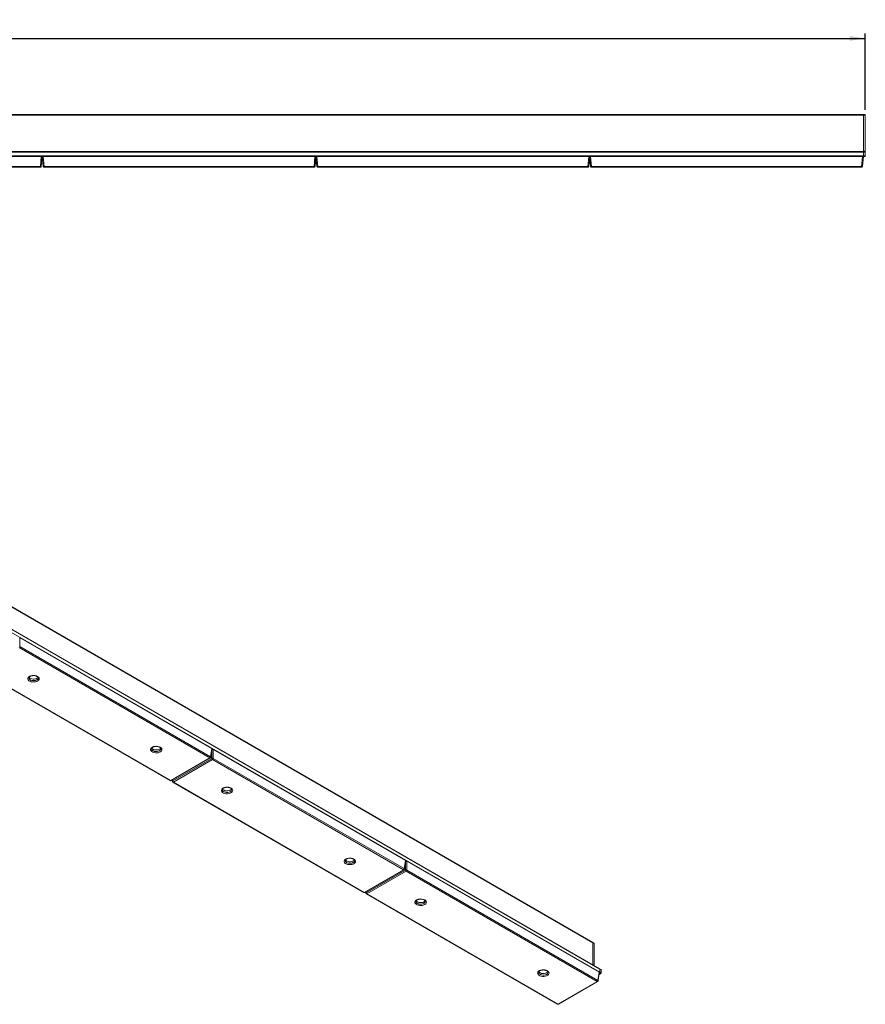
# Model space of a CAD drawing. Header units: millimetres. Extents: x 17 to 410, y 79 to 285.
# Tile 3 of 3: x 233 to 410, y 79 to 285. Entities that reach past the tile are written whole.
import ezdxf

# ---------------------------------------------------------------- set-up
doc = ezdxf.new("R2010")
doc.units = ezdxf.units.MM
doc.layers.add('SLD-0', color=179, linetype='Continuous')
doc.styles.add('SLDTEXTSTYLE0', font='TXT', dxfattribs={"width": 0.75})
doc.dimstyles.new('SLDDIMSTYLE1', dxfattribs={"dimtxt": 3, "dimasz": 3.302, "dimexe": 0, "dimexo": 0.0625, "dimgap": 0.75, "dimtad": 1, "dimdec": 1, "dimlfac": 5, "dimrnd": 1e-09, "dimzin": 12, "dimdsep": 46, "dimtxsty": 'SLDTEXTSTYLE0', "dimsah": 1, "dimcen": 0.09, "dimadec": 0, "dimazin": 3, "dimtfac": 1, "dimtdec": 1, "dimtofl": 0, "dimtmove": 0, "dimatfit": 3, "dimfxl": 1, "dimfrac": 2, "dimtolj": 1, "dimtzin": 12, "dimarcsym": 0})

# ---------------------------------------------------------------- blocks, each defined once
blk = doc.blocks.new('_D_3')
at = {"layer": 'SLD-0'}
for p, q in [((65.27, 266.03), (65.27, 282)), ((65.27, 281), (410.47, 281)), ((410.47, 266.03), (410.47, 282))]:
    blk.add_line(p, q, dxfattribs=at)
for points in [[(65.27, 281), (68.57, 280.5), (68.57, 281.51)], [(410.47, 281), (407.17, 281.51), (407.17, 280.5)]]:
    blk.add_solid(points, dxfattribs=at)
at = {"layer": 'SLD-0', "insert": (223.53, 284.87), "char_height": 3, "attachment_point": 1, "style": 'SLDTEXTSTYLE0'}
blk.add_mtext('1726', dxfattribs=at)

msp = doc.modelspace()

# ---------------------------------------------------------------- linework, layer by layer
at = {"color": 7, "linetype": 'Continuous', "lineweight": 15}
for p, q in [((65.67, 265.034), (410.07, 265.034)), ((65.67, 264.934), (410.07, 264.934)), ((410.07, 265.034), (410.47, 265.034)), ((410.07, 264.934), (410.07, 265.034)), ((410.47, 264.934), (410.07, 264.934)), ((410.07, 264.934), (410.07, 257.334)), ((410.47, 265.034), (410.47, 264.934)), ((410.47, 264.934), (410.47, 257.334)), ((65.67, 257.274), (410.07, 257.274)), ((410.07, 257.174), (65.67, 257.174)), ((65.67, 256.374), (410.07, 256.374)), ((237.67, 256.274), (180.669, 256.274)), ((237.485, 254.156), (237.67, 256.274)), ((237.67, 256.274), (237.843, 256.274)), ((237.87, 256.274), (237.684, 254.156)), ((237.896, 256.274), (237.843, 256.274)), ((238.055, 254.156), (237.87, 256.274)), ((237.896, 256.274), (238.069, 256.274)), ((238.069, 256.274), (238.254, 254.156)), ((295.07, 256.274), (238.069, 256.274)), ((294.885, 254.156), (295.07, 256.274)), ((295.07, 256.274), (295.243, 256.274)), ((295.27, 256.274), (295.084, 254.156)), ((295.469, 256.274), (295.243, 256.274)), ((295.455, 254.156), (295.27, 256.274)), ((295.469, 256.274), (295.654, 254.156)), ((352.47, 256.274), (295.469, 256.274)), ((352.285, 254.156), (352.47, 256.274)), ((352.47, 256.274), (352.643, 256.274)), ((352.67, 256.274), (352.484, 254.156)), ((352.696, 256.274), (352.643, 256.274)), ((352.855, 254.156), (352.67, 256.274)), ((352.696, 256.274), (352.869, 256.274)), ((352.869, 256.274), (353.054, 254.156)), ((409.87, 256.274), (352.869, 256.274)), ((409.685, 254.156), (409.87, 256.274)), ((409.87, 256.274), (410.043, 256.274)), ((410.07, 256.274), (409.884, 254.156)), ((410.07, 256.274), (410.043, 256.274)), ((410.07, 257.334), (410.47, 257.334)), ((410.07, 257.274), (410.07, 257.334)), ((410.07, 257.274), (410.47, 257.274)), ((410.07, 257.174), (410.07, 257.274)), ((410.47, 257.174), (410.07, 257.174)), ((410.07, 257.174), (410.07, 256.374)), ((410.07, 256.274), (410.07, 256.374)), ((410.07, 256.374), (410.47, 256.374)), ((410.47, 256.274), (410.07, 256.274)), ((410.47, 257.334), (410.47, 257.274)), ((410.47, 257.274), (410.47, 257.174)), ((410.47, 257.174), (410.47, 256.374)), ((410.47, 256.374), (410.47, 256.274)), ((180.854, 254.156), (237.485, 254.156)), ((237.485, 253.974), (180.854, 253.974)), ((237.485, 253.974), (237.485, 254.156)), ((238.254, 254.156), (294.885, 254.156)), ((238.254, 254.156), (238.254, 253.974)), ((294.885, 253.974), (238.254, 253.974)), ((294.885, 253.974), (294.885, 254.156)), ((295.654, 254.156), (352.285, 254.156)), ((295.654, 254.156), (295.654, 253.974)), ((352.285, 253.974), (295.654, 253.974)), ((352.285, 253.974), (352.285, 254.156)), ((353.054, 254.156), (409.685, 254.156)), ((353.054, 254.156), (353.054, 253.974)), ((409.685, 253.974), (353.054, 253.974)), ((409.685, 253.974), (409.685, 254.156)), ((353.336, 91.482), (109.809, 232.067)), ((353.357, 91.436), (109.83, 232.022)), ((354.751, 85.962), (111.223, 226.548)), ((354.771, 85.916), (111.244, 226.502)), ((111.244, 225.849), (354.771, 85.263)), ((233.148, 155.393), (233.148, 153.513)), ((273.455, 132.125), (233.148, 155.393)), ((273.052, 130.165), (233.008, 153.282)), ((233.148, 153.513), (273.193, 130.396)), ((224.683, 148.524), (264.727, 125.407)), ((224.783, 148.534), (264.827, 125.417)), ((237.048, 146.942), (237.048, 146.954)), ((273.193, 130.396), (273.455, 132.125)), ((262.787, 132.084), (262.787, 132.096)), ((264.827, 125.417), (273.052, 130.165)), ((264.927, 125.407), (273.152, 130.155)), ((265.23, 125.334), (273.455, 130.082)), ((273.249, 130.299), (273.512, 132.033)), ((273.736, 131.962), (273.736, 130.082)), ((314.043, 108.694), (273.736, 131.962)), ((273.736, 130.082), (313.781, 106.965)), ((273.595, 129.851), (265.371, 125.103)), ((313.64, 106.734), (273.595, 129.851)), ((265.13, 125.524), (265.173, 125.237)), ((265.271, 125.094), (305.315, 101.977)), ((265.371, 125.103), (305.415, 101.986)), ((277.636, 123.511), (277.636, 123.523)), ((303.375, 108.653), (303.374, 108.665)), ((313.781, 106.965), (314.043, 108.694)), ((313.837, 106.868), (314.1, 108.602)), ((314.324, 108.531), (314.324, 106.651)), ((354.63, 85.263), (314.324, 108.531)), ((305.415, 101.986), (313.64, 106.734)), ((305.515, 101.977), (313.74, 106.724)), ((305.818, 101.903), (314.043, 106.651)), ((314.183, 106.42), (305.959, 101.673)), ((354.228, 83.303), (314.183, 106.42)), ((314.324, 106.651), (354.368, 83.534)), ((305.718, 102.093), (305.761, 101.806)), ((305.859, 101.663), (345.903, 78.546)), ((305.959, 101.673), (346.003, 78.556)), ((318.224, 100.081), (318.224, 100.093)), ((353.619, 91.319), (353.336, 91.482)), ((353.357, 91.436), (353.357, 86.766)), ((353.64, 91.273), (353.357, 91.436)), ((353.64, 91.273), (353.64, 86.603)), ((343.963, 85.222), (343.962, 85.234)), ((354.368, 83.534), (354.63, 85.263)), ((354.425, 83.437), (354.688, 85.171)), ((354.983, 84.977), (354.628, 84.772)), ((354.701, 85.141), (354.682, 85.13)), ((354.983, 84.977), (354.701, 85.141)), ((355.033, 85.799), (354.751, 85.962)), ((354.771, 85.916), (354.771, 85.263)), ((355.054, 85.753), (354.771, 85.916)), ((354.771, 85.263), (355.054, 85.1)), ((355.054, 85.753), (355.054, 85.1)), ((346.003, 78.556), (354.228, 83.303)), ((346.103, 78.546), (354.328, 83.293))]:
    msp.add_line(p, q, dxfattribs=at)
at = {"color": 8, "linetype": 'Continuous', "lineweight": 15}
for p, q in [((273.455, 130.082), (273.455, 131.652)), ((273.543, 131.992), (273.509, 132.011)), ((265.196, 125.562), (265.23, 125.334)), ((314.043, 106.651), (314.043, 108.221)), ((314.131, 108.561), (314.097, 108.581)), ((305.784, 102.131), (305.818, 101.903)), ((354.701, 85.141), (354.685, 85.15))]:
    msp.add_line(p, q, dxfattribs=at)
at = {"color": 7, "linetype": 'Continuous', "lineweight": 15, "flags": 128}
for points in [[(236.897, 147.269), (237.081, 147.132), (237.2, 146.972), (237.248, 146.801), (237.219, 146.628), (237.117, 146.465), (236.948, 146.321), (236.723, 146.206), (236.455, 146.127), (236.161, 146.089), (235.86, 146.095), (235.572, 146.143), (235.313, 146.232), (235.1, 146.354), (234.947, 146.504), (234.863, 146.671), (234.853, 146.844), (234.919, 147.014), (235.056, 147.168), (235.255, 147.299), (235.503, 147.396), (235.786, 147.455), (236.086, 147.471), (236.383, 147.444), (236.659, 147.375), (236.897, 147.269)], [(235.094, 147.096), (235.118, 147.057), (235.251, 146.92), (235.444, 146.809), (235.681, 146.732), (235.946, 146.695), (236.218, 146.7), (236.478, 146.748), (236.705, 146.834), (236.884, 146.952), (236.997, 147.087)], [(262.635, 132.41), (262.82, 132.273), (262.939, 132.114), (262.986, 131.942), (262.958, 131.769), (262.856, 131.606), (262.687, 131.462), (262.461, 131.347), (262.193, 131.269), (261.9, 131.231), (261.599, 131.236), (261.31, 131.285), (261.051, 131.373), (260.839, 131.496), (260.685, 131.645), (260.602, 131.812), (260.592, 131.986), (260.658, 132.155), (260.794, 132.31), (260.993, 132.44), (261.242, 132.538), (261.525, 132.596), (261.824, 132.613), (262.122, 132.586), (262.398, 132.517), (262.635, 132.41)], [(260.833, 132.238), (260.857, 132.199), (260.99, 132.062), (261.183, 131.95), (261.42, 131.873), (261.685, 131.836), (261.957, 131.841), (262.216, 131.889), (262.444, 131.975), (262.623, 132.094), (262.736, 132.229)], [(277.485, 123.838), (277.669, 123.701), (277.788, 123.541), (277.835, 123.37), (277.807, 123.197), (277.705, 123.034), (277.536, 122.89), (277.311, 122.775), (277.043, 122.696), (276.749, 122.658), (276.448, 122.664), (276.159, 122.712), (275.901, 122.801), (275.688, 122.924), (275.535, 123.073), (275.451, 123.24), (275.441, 123.413), (275.507, 123.583), (275.644, 123.738), (275.842, 123.868), (276.091, 123.965), (276.374, 124.024), (276.674, 124.041), (276.971, 124.013), (277.247, 123.944), (277.485, 123.838)], [(275.682, 123.665), (275.706, 123.626), (275.839, 123.489), (276.032, 123.378), (276.269, 123.301), (276.534, 123.264), (276.806, 123.269), (277.066, 123.317), (277.293, 123.403), (277.472, 123.521), (277.585, 123.657)], [(303.223, 108.979), (303.408, 108.842), (303.527, 108.683), (303.574, 108.511), (303.546, 108.338), (303.444, 108.175), (303.275, 108.031), (303.049, 107.917), (302.781, 107.838), (302.488, 107.8), (302.187, 107.805), (301.898, 107.854), (301.639, 107.942), (301.427, 108.065), (301.273, 108.214), (301.189, 108.381), (301.18, 108.555), (301.246, 108.724), (301.382, 108.879), (301.581, 109.009), (301.83, 109.107), (302.113, 109.166), (302.412, 109.182), (302.71, 109.155), (302.986, 109.086), (303.223, 108.979)], [(301.421, 108.807), (301.444, 108.768), (301.578, 108.631), (301.77, 108.519), (302.008, 108.442), (302.272, 108.405), (302.545, 108.411), (302.804, 108.458), (303.032, 108.544), (303.211, 108.663), (303.324, 108.798)], [(318.072, 100.407), (318.257, 100.27), (318.376, 100.111), (318.423, 99.939), (318.395, 99.766), (318.293, 99.603), (318.124, 99.459), (317.898, 99.344), (317.63, 99.265), (317.337, 99.228), (317.036, 99.233), (316.747, 99.281), (316.488, 99.37), (316.276, 99.493), (316.123, 99.642), (316.039, 99.809), (316.029, 99.982), (316.095, 100.152), (316.231, 100.307), (316.43, 100.437), (316.679, 100.534), (316.962, 100.593), (317.262, 100.61), (317.559, 100.582), (317.835, 100.514), (318.072, 100.407)], [(316.27, 100.234), (316.294, 100.195), (316.427, 100.058), (316.62, 99.947), (316.857, 99.87), (317.122, 99.833), (317.394, 99.838), (317.653, 99.886), (317.881, 99.972), (318.06, 100.091), (318.173, 100.226)], [(343.811, 85.548), (343.996, 85.411), (344.115, 85.252), (344.162, 85.08), (344.134, 84.907), (344.032, 84.744), (343.863, 84.6), (343.637, 84.486), (343.369, 84.407), (343.076, 84.369), (342.775, 84.374), (342.486, 84.423), (342.227, 84.511), (342.014, 84.634), (341.861, 84.783), (341.777, 84.95), (341.768, 85.124), (341.834, 85.293), (341.97, 85.448), (342.169, 85.578), (342.418, 85.676), (342.701, 85.735), (343, 85.751), (343.297, 85.724), (343.573, 85.655), (343.811, 85.548)], [(342.008, 85.376), (342.032, 85.337), (342.166, 85.2), (342.358, 85.089), (342.596, 85.011), (342.86, 84.974), (343.133, 84.98), (343.392, 85.027), (343.62, 85.113), (343.799, 85.232), (343.912, 85.367)]]:
    msp.add_lwpolyline(points, dxfattribs=at)
at = {"color": 8, "linetype": 'Continuous', "lineweight": 15, "flags": 128}
for points in [[(235.048, 146.94), (235.053, 146.883), (235.118, 146.731), (235.251, 146.594), (235.444, 146.482), (235.681, 146.405), (235.946, 146.368), (236.218, 146.373), (236.478, 146.421), (236.705, 146.507), (236.884, 146.626), (237.001, 146.768), (237.048, 146.923), (237.048, 146.942)], [(260.787, 132.081), (260.792, 132.025), (260.857, 131.872), (260.99, 131.735), (261.183, 131.624), (261.42, 131.547), (261.685, 131.509), (261.957, 131.515), (262.216, 131.562), (262.444, 131.649), (262.623, 131.767), (262.74, 131.909), (262.786, 132.064), (262.787, 132.084)], [(275.636, 123.509), (275.641, 123.452), (275.706, 123.3), (275.839, 123.163), (276.032, 123.051), (276.269, 122.974), (276.534, 122.937), (276.806, 122.943), (277.066, 122.99), (277.293, 123.076), (277.472, 123.195), (277.589, 123.337), (277.635, 123.492), (277.636, 123.511)], [(301.375, 108.651), (301.38, 108.594), (301.444, 108.441), (301.578, 108.304), (301.77, 108.193), (302.008, 108.116), (302.272, 108.079), (302.545, 108.084), (302.804, 108.131), (303.032, 108.218), (303.211, 108.336), (303.328, 108.478), (303.374, 108.633), (303.375, 108.653)], [(316.224, 100.078), (316.229, 100.022), (316.294, 99.869), (316.427, 99.732), (316.62, 99.621), (316.857, 99.544), (317.122, 99.506), (317.394, 99.512), (317.653, 99.559), (317.881, 99.645), (318.06, 99.764), (318.177, 99.906), (318.223, 100.061), (318.224, 100.081)], [(341.963, 85.22), (341.968, 85.163), (342.032, 85.01), (342.166, 84.873), (342.358, 84.762), (342.596, 84.685), (342.86, 84.648), (343.133, 84.653), (343.392, 84.701), (343.62, 84.787), (343.799, 84.905), (343.916, 85.047), (343.962, 85.202), (343.963, 85.222)]]:
    msp.add_lwpolyline(points, dxfattribs=at)
at = {"color": 7, "linetype": 'Continuous', "lineweight": 15}
for centre, radius, start, end in [((237.585, 254.733), 0.585, 260.19725, 279.80275), ((237.485, 254.174), 0.2, 270, 355), ((238.154, 254.733), 0.585, 260.19725, 279.80275), ((238.254, 254.174), 0.2, 185, 270), ((294.985, 254.733), 0.585, 260.19725, 279.80275), ((294.885, 254.174), 0.2, 270, 355), ((295.554, 254.733), 0.585, 260.19725, 279.80275), ((295.654, 254.174), 0.2, 185, 270), ((352.385, 254.733), 0.585, 260.19725, 279.80275), ((352.285, 254.174), 0.2, 270, 355), ((352.954, 254.733), 0.585, 260.19725, 279.80275), ((353.054, 254.174), 0.2, 185, 270), ((409.785, 254.733), 0.585, 260.19725, 279.80275), ((409.685, 254.174), 0.2, 270, 355), ((272.883, 130.426), 0.311, 302.80086, 354.311), ((273.052, 130.328), 0.2, 299.99731, 351.38371), ((273.595, 129.742), 0.368, 67.47874, 112.52126), ((273.764, 130.112), 0.311, 185.689, 237.19914), ((273.427, 130.112), 0.311, 302.80086, 354.311), ((264.827, 125.581), 0.2, 240.00269, 299.99731), ((265.371, 125.267), 0.2, 188.61629, 240.00269), ((265.539, 125.365), 0.311, 185.689, 237.19914), ((313.471, 106.995), 0.311, 302.80086, 354.311), ((313.64, 106.898), 0.2, 299.99731, 351.38371), ((314.183, 106.311), 0.368, 67.47874, 112.52126), ((314.352, 106.682), 0.311, 185.689, 237.19914), ((314.015, 106.682), 0.311, 302.80086, 354.311), ((305.415, 102.15), 0.2, 240.00269, 299.99731), ((305.959, 101.836), 0.2, 188.61629, 240.00269), ((306.127, 101.934), 0.311, 185.689, 237.19914), ((353.31, 91.442), 0.048, 352.74417, 55.94365), ((353.308, 91.442), 0.0493, 353.70115, 54.98667), ((353.591, 91.278), 0.0493, 353.70115, 54.98667), ((354.618, 85.27), 0.154, 302.60548, 357.39452), ((354.724, 85.922), 0.048, 352.74417, 55.94365), ((354.722, 85.922), 0.0493, 353.70115, 54.98667), ((354.901, 85.107), 0.154, 302.60548, 357.39452), ((355.005, 85.758), 0.0493, 353.70115, 54.98667), ((354.059, 83.565), 0.311, 302.80086, 354.311), ((354.228, 83.467), 0.2, 299.99731, 351.38371), ((346.003, 78.719), 0.2, 240.00269, 299.99731)]:
    msp.add_arc(centre, radius, start, end, dxfattribs=at)
at = {"color": 8, "linetype": 'Continuous', "lineweight": 15}
for centre, radius, start, end in [((273.11, 130.246), 0.0995, 234.01818, 294.67136), ((273.143, 130.301), 0.106, 358.43542, 62.28962), ((264.769, 125.498), 0.0995, 245.32864, 305.98182), ((264.886, 125.498), 0.0995, 234.01818, 294.67136), ((265.276, 125.242), 0.103, 116.62252, 182.65244), ((265.313, 125.181), 0.0969, 244.41317, 306.89728), ((313.698, 106.815), 0.0995, 234.01818, 294.67136), ((313.731, 106.87), 0.106, 358.43542, 62.28962), ((305.357, 102.067), 0.0995, 245.32864, 305.98182), ((305.474, 102.067), 0.0995, 234.01818, 294.67136), ((305.864, 101.811), 0.103, 116.62252, 182.65244), ((305.901, 101.75), 0.0969, 244.41317, 306.89728), ((354.286, 83.384), 0.0995, 234.01818, 294.67136), ((354.319, 83.44), 0.106, 358.43542, 62.28962), ((345.945, 78.636), 0.0995, 245.32864, 305.98182), ((346.062, 78.636), 0.0995, 234.01818, 294.67136)]:
    msp.add_arc(centre, radius, start, end, dxfattribs=at)
at = {"color": 7, "linetype": 'Continuous', "lineweight": 15}
for centre, major_axis, ratio, start_param, end_param in [((273.312, 132.043), (0.202, 0), 0.5729191, 6.1965899, 7.0647854), ((273.595, 131.879), (0.2, 0), 0.5816896, 0.7891963, 1.9384894), ((313.899, 108.612), (0.202, 0), 0.5729191, 6.1965899, 7.0647854), ((314.183, 108.448), (0.2, 0), 0.5816896, 0.7891963, 2.0418656), ((354.487, 85.181), (0.202, 0), 0.5729191, 6.1965899, 7.0647854)]:
    msp.add_ellipse(centre, major_axis=major_axis, ratio=ratio, start_param=start_param, end_param=end_param, dxfattribs=at)
for points, knots in [([(235.051, 146.941), (235.053, 146.969), (235.056, 147.022), (235.118, 147.122), (235.237, 147.228), (235.412, 147.322), (235.626, 147.392), (235.867, 147.432), (236.121, 147.439), (236.37, 147.413), (236.594, 147.355), (236.729, 147.297), (236.789, 147.263), (236.797, 147.259)], [0, 0, 0, 0, 0.0978477, 0.1929119, 0.295281, 0.3939761, 0.4926505, 0.5922303, 0.6925142, 0.7929675, 0.8928416, 0.9859772, 1, 1, 1, 1]), ([(236.797, 147.259), (236.823, 147.243), (236.9, 147.195), (236.989, 147.107), (237.041, 147.018), (237.043, 146.971), (237.044, 146.95)], [0, 0, 0, 0, 0.158879, 0.4618846, 0.7663713, 1, 1, 1, 1]), ([(260.79, 132.083), (260.791, 132.11), (260.794, 132.164), (260.857, 132.264), (260.976, 132.369), (261.151, 132.463), (261.364, 132.533), (261.606, 132.573), (261.859, 132.581), (262.109, 132.554), (262.333, 132.497), (262.468, 132.439), (262.528, 132.405), (262.535, 132.4)], [0, 0, 0, 0, 0.0978477, 0.1929119, 0.295281, 0.3939761, 0.4926505, 0.5922303, 0.6925142, 0.7929675, 0.8928416, 0.9859772, 1, 1, 1, 1]), ([(262.535, 132.4), (262.562, 132.384), (262.639, 132.336), (262.728, 132.249), (262.78, 132.16), (262.782, 132.112), (262.783, 132.091)], [0, 0, 0, 0, 0.158879, 0.4618846, 0.7663713, 1, 1, 1, 1]), ([(275.639, 123.51), (275.641, 123.538), (275.644, 123.592), (275.706, 123.691), (275.825, 123.797), (276, 123.891), (276.214, 123.961), (276.455, 124.001), (276.709, 124.009), (276.958, 123.982), (277.182, 123.925), (277.317, 123.866), (277.377, 123.833), (277.385, 123.828)], [0, 0, 0, 0, 0.0978477, 0.1929119, 0.295281, 0.3939761, 0.4926505, 0.5922303, 0.6925142, 0.7929675, 0.8928416, 0.9859772, 1, 1, 1, 1]), ([(277.385, 123.828), (277.411, 123.812), (277.488, 123.764), (277.577, 123.676), (277.629, 123.588), (277.631, 123.54), (277.632, 123.519)], [0, 0, 0, 0, 0.158879, 0.4618846, 0.7663713, 1, 1, 1, 1]), ([(301.378, 108.652), (301.379, 108.679), (301.382, 108.733), (301.445, 108.833), (301.563, 108.938), (301.739, 109.032), (301.952, 109.102), (302.194, 109.142), (302.447, 109.15), (302.697, 109.123), (302.921, 109.066), (303.056, 109.008), (303.115, 108.974), (303.123, 108.969)], [0, 0, 0, 0, 0.0978477, 0.1929119, 0.295281, 0.3939761, 0.4926505, 0.5922303, 0.6925142, 0.7929675, 0.8928416, 0.9859772, 1, 1, 1, 1]), ([(303.123, 108.969), (303.15, 108.953), (303.227, 108.905), (303.316, 108.818), (303.368, 108.729), (303.37, 108.681), (303.371, 108.66)], [0, 0, 0, 0, 0.158879, 0.4618846, 0.7663713, 1, 1, 1, 1]), ([(316.227, 100.08), (316.228, 100.107), (316.232, 100.161), (316.294, 100.26), (316.413, 100.366), (316.588, 100.46), (316.802, 100.53), (317.043, 100.57), (317.297, 100.578), (317.546, 100.551), (317.77, 100.494), (317.905, 100.435), (317.965, 100.402), (317.972, 100.397)], [0, 0, 0, 0, 0.09784775, 0.19291195, 0.29528099, 0.3939761, 0.49265048, 0.59223025, 0.69251419, 0.79296754, 0.8928416, 0.98597716, 1, 1, 1, 1]), ([(317.972, 100.397), (317.999, 100.381), (318.076, 100.333), (318.165, 100.245), (318.217, 100.157), (318.219, 100.109), (318.22, 100.088)], [0, 0, 0, 0, 0.158879, 0.4618846, 0.7663713, 1, 1, 1, 1]), ([(341.966, 85.221), (341.967, 85.248), (341.97, 85.302), (342.033, 85.402), (342.151, 85.507), (342.327, 85.601), (342.54, 85.671), (342.781, 85.712), (343.035, 85.719), (343.285, 85.692), (343.509, 85.635), (343.644, 85.577), (343.703, 85.543), (343.711, 85.539)], [0, 0, 0, 0, 0.0978477, 0.1929119, 0.295281, 0.3939761, 0.4926505, 0.5922303, 0.6925142, 0.7929675, 0.8928416, 0.9859772, 1, 1, 1, 1]), ([(343.711, 85.539), (343.738, 85.522), (343.815, 85.474), (343.904, 85.387), (343.956, 85.298), (343.958, 85.25), (343.959, 85.23)], [0, 0, 0, 0, 0.158879, 0.4618846, 0.7663713, 1, 1, 1, 1])]:
    msp.add_open_spline(points, degree=3, knots=knots, dxfattribs=at)

# ---------------------------------------------------------------- dimensions: what is measured, and where the dimension line sits
at = {"layer": 'SLD-0'}
dim = msp.add_linear_dim(base=(410.47, 281.003), p1=(65.27, 265.034), p2=(410.47, 265.034), dimstyle='SLDDIMSTYLE1', dxfattribs=at)
dim.commit()
dim.dimension.update_dxf_attribs({"geometry": '_D_3', "text_midpoint": (227.961, 281.003), "dimtype": 160})

doc.saveas('drawing.dxf')
